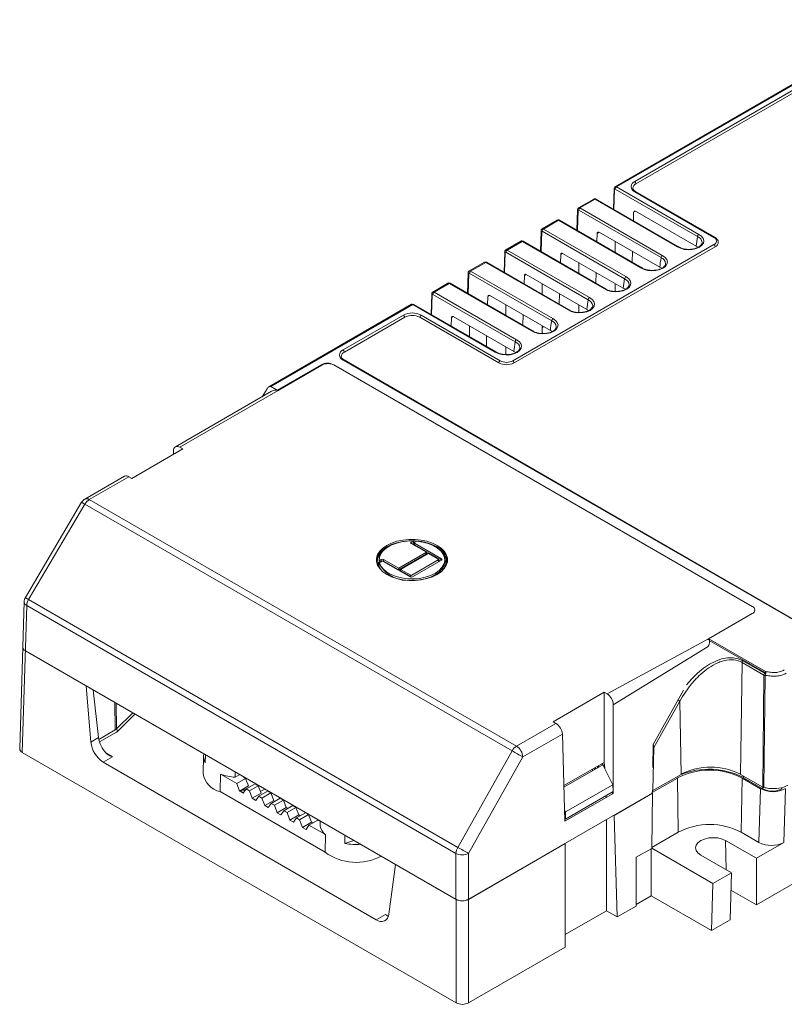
# Model space of a CAD drawing. Header units: millimetres. Extents: x -11 to 153, y 18 to 129.
# Tile 1 of 2: x -11 to 75, y 18 to 129. Entities that reach past the tile are written whole.
import ezdxf

# ---------------------------------------------------------------- set-up
doc = ezdxf.new("R2010")
doc.units = ezdxf.units.MM

msp = doc.modelspace()

# ---------------------------------------------------------------- linework, layer by layer
at = {"color": 7, "linetype": 'Continuous', "lineweight": 15}
for p, q in [((88.2, 128.7), (55.63, 109.9)), ((88.34, 128.68), (55.78, 109.88)), ((57.84, 110.5), (88.51, 128.2)), ((88.65, 127.96), (57.98, 110.25)), ((55.51, 109.69), (55.44, 107.38)), ((55.78, 109.88), (65.04, 104.54)), ((64.9, 104.29), (55.64, 109.64)), ((66.75, 104.21), (57.84, 109.35)), ((66.85, 104.22), (57.94, 109.36)), ((53.23, 108.51), (51.53, 107.53)), ((53.38, 108.5), (51.68, 107.52)), ((51.68, 107.52), (60.94, 102.17)), ((62.64, 103.15), (53.38, 108.5)), ((62.74, 103.16), (53.48, 108.51)), ((51.41, 107.32), (51.34, 105.01)), ((60.8, 101.93), (51.54, 107.27)), ((57.69, 106.08), (57.72, 107.03)), ((57.94, 107.15), (64.76, 103.21)), ((49.13, 106.15), (47.43, 105.16)), ((49.28, 106.13), (47.58, 105.15)), ((58.54, 100.78), (49.28, 106.13)), ((58.64, 100.79), (49.38, 106.14)), ((47.31, 104.95), (47.24, 102.64)), ((56.7, 99.56), (47.44, 104.91)), ((47.58, 105.15), (56.84, 99.8)), ((53.59, 103.71), (53.62, 104.66)), ((53.84, 104.78), (60.65, 100.85)), ((45.03, 103.78), (43.33, 102.79)), ((45.18, 103.76), (43.48, 102.78)), ((44.12, 90.33), (66.75, 103.39)), ((66.89, 103.15), (44.26, 90.08)), ((54.44, 98.42), (45.18, 103.76)), ((54.54, 98.43), (45.28, 103.77)), ((55.65, 103.74), (55.65, 102.52)), ((64.76, 103.21), (64.99, 103.1)), ((43.21, 102.58), (43.14, 100.27)), ((52.6, 97.19), (43.34, 102.54)), ((43.48, 102.78), (52.74, 97.43)), ((49.49, 101.34), (49.52, 102.29)), ((49.73, 102.41), (56.55, 98.48)), ((57.55, 101.42), (57.59, 102.61)), ((40.93, 101.41), (39.23, 100.43)), ((41.08, 101.4), (39.38, 100.41)), ((50.34, 96.05), (41.08, 101.4)), ((50.44, 96.06), (41.18, 101.41)), ((51.55, 101.37), (51.55, 100.16)), ((60.65, 100.85), (60.89, 100.73)), ((39.1, 100.22), (39.03, 97.91)), ((48.5, 94.82), (39.23, 100.17)), ((39.38, 100.41), (48.64, 95.07)), ((45.39, 98.97), (45.42, 99.93)), ((45.63, 100.05), (52.45, 96.11)), ((53.45, 99.06), (53.49, 100.25)), ((36.83, 99.04), (35.12, 98.06)), ((36.98, 99.03), (35.27, 98.05)), ((46.24, 93.68), (36.98, 99.03)), ((46.34, 93.69), (37.08, 99.04)), ((47.44, 99), (47.44, 97.79)), ((55.65, 99), (55.65, 98.12)), ((35, 97.85), (34.93, 95.54)), ((44.4, 92.45), (35.13, 97.8)), ((35.27, 98.05), (44.53, 92.7)), ((41.29, 96.61), (41.32, 97.56)), ((41.53, 97.68), (48.35, 93.74)), ((49.35, 96.69), (49.39, 97.88)), ((56.55, 98.48), (56.79, 98.37)), ((32.73, 96.68), (16.68, 87.41)), ((32.88, 96.66), (16.89, 87.43)), ((42.14, 91.31), (32.88, 96.66)), ((42.24, 91.32), (32.98, 96.67)), ((43.34, 96.63), (43.34, 95.42)), ((51.55, 96.63), (51.55, 95.75)), ((25.03, 91.55), (31.82, 95.47)), ((33.8, 95.47), (42.7, 90.33)), ((37.43, 95.31), (44.25, 91.37)), ((45.25, 94.32), (45.28, 95.51)), ((52.45, 96.11), (52.68, 96)), ((31.96, 95.23), (25.17, 91.31)), ((42.56, 90.08), (33.65, 95.23)), ((37.19, 94.24), (37.22, 95.19)), ((39.24, 94.27), (39.24, 93.05)), ((47.44, 94.27), (47.44, 93.39)), ((41.15, 91.95), (41.18, 93.14)), ((48.35, 93.74), (48.58, 93.63)), ((43.34, 91.9), (43.34, 91.02)), ((44.25, 91.37), (44.48, 91.26)), ((78.56, 59.51), (25.03, 90.41)), ((78.65, 59.52), (25.13, 90.42)), ((16.99, 86.9), (6.16, 80.65)), ((17.72, 86.98), (6.66, 80.6)), ((16.47, 87.19), (15.94, 86.29)), ((16.89, 87.43), (17.6, 87.02)), ((6.99, 80.41), (1.24, 77.09)), ((5.93, 79.8), (5.94, 80.2)), ((6.66, 80.6), (6.99, 80.41)), ((0.42, 77.33), (-4.03, 74.77)), ((0.91, 77.28), (-3.53, 74.72)), ((1.24, 77.09), (0.91, 77.28)), ((151.77, 75.46), (71.53, 29.14)), ((-4.39, 74.41), (-10.72, 63.69)), ((-3.53, 74.72), (44.54, 46.97)), ((-4.03, 74.19), (-10.36, 63.47)), ((-4.03, 74.19), (44.04, 46.44)), ((32.7, 69.93), (32.93, 70.06)), ((32.93, 70.06), (32.93, 69.9)), ((33.1, 69.91), (32.93, 69.92)), ((33.32, 70.04), (33.06, 69.88)), ((33.06, 69.8), (36.1, 68.05)), ((34.4, 68.78), (32.7, 69.76)), ((33.06, 69.64), (36.1, 67.88)), ((34.23, 68.68), (34.37, 68.6)), ((29.07, 67.93), (29.07, 67.76)), ((29.08, 67.83), (29.31, 67.97)), ((29.08, 67.67), (29.08, 67.83)), ((29.38, 67.76), (29.11, 67.61)), ((29.11, 67.61), (29.11, 67.45)), ((32.56, 66.01), (29.52, 67.76)), ((29.59, 67.97), (31.29, 66.99)), ((29.59, 67.8), (31.29, 66.82)), ((35.74, 68.01), (34.61, 68.66)), ((35.64, 67.87), (35.76, 67.8)), ((36.44, 68.17), (36.53, 67.91)), ((36.47, 67.76), (36.47, 67.93)), ((31.29, 66.74), (31.29, 66.99)), ((31.5, 66.86), (32.63, 66.21)), ((31.5, 66.7), (32.63, 66.05)), ((-10.86, 63.21), (-11.36, 46.7)), ((-10.86, 63.21), (-10.86, 63.24)), ((-10.36, 63.47), (37.92, 35.59)), ((-10.57, 62.79), (-11.07, 46.28)), ((-10.57, 62.79), (37.72, 34.91)), ((54.73, 52.85), (66.13, 59.03)), ((66.17, 59.05), (72.57, 55.36)), ((37.74, 29.74), (-10.72, 57.71)), ((69.99, 56.59), (72.44, 55.17)), ((69.74, 43.8), (69.92, 56.39)), ((72.38, 54.97), (69.92, 56.39)), ((72.24, 42.36), (72.38, 54.97)), ((72.52, 54.92), (72.38, 42.31)), ((-3.35, 47.44), (-3.89, 53.77)), ((48.65, 49.72), (54.4, 53.04)), ((54.4, 53.04), (54.73, 52.85)), ((54.4, 53.04), (54.4, 45.15)), ((55.42, 51.63), (55.42, 41.65)), ((62.93, 52.02), (59.99, 46.82)), ((63.05, 43.8), (62.93, 52.02)), ((44.54, 46.97), (48.98, 49.53)), ((48.98, 49.53), (48.65, 49.72)), ((-2.48, 47.94), (-3.35, 47.44)), ((45.25, 45.76), (49.7, 48.33)), ((49.99, 38.52), (49.7, 48.33)), ((59.99, 46.82), (59.89, 41.98)), ((-11.07, 46.28), (37.74, 18.11)), ((-1.97, 45.18), (-0.92, 45.79)), ((9.33, 45.85), (9.29, 43.89)), ((9.54, 46.02), (9.52, 45.1)), ((37.92, 35.59), (44.04, 46.44)), ((45.25, 45.76), (39.13, 34.91)), ((28.76, 27.44), (-1.97, 45.18)), ((54.4, 45.15), (49.87, 42.54)), ((55.36, 42.63), (54.26, 44.88)), ((11.19, 41.86), (11.22, 43.84)), ((11.22, 43.84), (13.06, 42.77)), ((13.06, 42.77), (14.06, 43.35)), ((13.82, 43.49), (13.91, 43.49)), ((62.65, 43.39), (59.82, 41.76)), ((63.05, 43.8), (59.89, 41.98)), ((62.74, 37.3), (62.65, 43.39)), ((72.24, 42.36), (69.74, 43.8)), ((69.81, 37.3), (69.91, 43.39)), ((71.99, 42.19), (69.91, 43.39)), ((13.38, 41.93), (13.06, 42.77)), ((14.12, 42.16), (13.79, 41.69)), ((15.12, 42.74), (14.12, 42.16)), ((14.12, 42.16), (14.48, 41.96)), ((14.48, 41.96), (15.48, 42.53)), ((55.36, 42.63), (50.06, 39.57)), ((55.4, 41.87), (55.36, 42.63)), ((71.8, 36.15), (71.99, 42.19)), ((74.82, 42.19), (74.63, 36.15)), ((11.19, 41.86), (23, 35.04)), ((14.79, 41.11), (14.48, 41.96)), ((15.54, 41.34), (15.2, 40.87)), ((16.54, 41.92), (15.54, 41.34)), ((15.54, 41.34), (15.89, 41.14)), ((15.89, 41.14), (16.89, 41.72)), ((16.21, 40.29), (15.89, 41.14)), ((17.95, 41.11), (16.95, 40.53)), ((39.13, 29.75), (59.82, 41.7)), ((54.64, 41.2), (54.63, 41.43)), ((55.53, 39.19), (59.84, 41.68)), ((59.75, 35.48), (59.84, 41.68)), ((59.89, 41.98), (59.81, 42.02)), ((59.84, 41.68), (59.82, 41.69)), ((16.95, 40.53), (16.61, 40.06)), ((16.95, 40.53), (17.3, 40.32)), ((17.3, 40.32), (18.31, 40.9)), ((17.62, 39.48), (17.3, 40.32)), ((18.64, 40.07), (17.62, 39.48)), ((19.37, 40.29), (18.36, 39.71)), ((18.72, 39.51), (19.72, 40.09)), ((18.03, 39.24), (17.62, 39.48)), ((18.36, 39.71), (18.03, 39.24)), ((18.36, 39.71), (18.72, 39.51)), ((19.03, 38.66), (18.72, 39.51)), ((20.06, 39.25), (19.03, 38.66)), ((19.78, 38.9), (19.44, 38.42)), ((20.78, 39.47), (19.78, 38.9)), ((19.78, 38.9), (20.13, 38.69)), ((20.13, 38.69), (21.13, 39.27)), ((55.5, 39.2), (55.53, 39.19)), ((55.53, 39.19), (55.87, 27.76)), ((19.44, 38.42), (19.03, 38.66)), ((20.45, 37.84), (20.13, 38.69)), ((21.47, 38.43), (20.45, 37.84)), ((20.86, 37.61), (20.45, 37.84)), ((21.19, 38.08), (20.86, 37.61)), ((22.19, 38.66), (21.19, 38.08)), ((21.19, 38.08), (23.03, 37.02)), ((22.44, 38.57), (22.43, 38.52)), ((22.45, 38.56), (22.44, 37.98)), ((54.66, 38.72), (54.66, 28.46)), ((23, 35.04), (23.03, 37.02)), ((25.23, 36.04), (25.22, 36.96)), ((62.74, 37.3), (59.75, 35.57)), ((71.8, 36.15), (69.81, 37.3)), ((26.24, 36.37), (25.23, 36.04)), ((39.15, 29.74), (50.01, 36.01)), ((50.01, 36.01), (49.99, 36.02)), ((50.01, 24.38), (50.01, 36.01)), ((58, 34.47), (59.75, 35.48)), ((66.64, 31.51), (59.75, 35.49)), ((68.07, 36.35), (71.53, 34.36)), ((71.53, 34.36), (74.63, 36.15)), ((37.72, 34.91), (37.72, 29.75)), ((39.13, 34.91), (39.13, 29.75)), ((58, 34.47), (58, 28.99)), ((59.68, 35.44), (59.68, 30.13)), ((65.26, 34.73), (68.74, 32.72)), ((71.53, 29.14), (71.53, 34.36)), ((30.91, 33.68), (30.19, 28.08)), ((66.64, 31.51), (68.74, 32.72)), ((68.74, 32.72), (68.56, 27.43)), ((66.46, 26.22), (66.64, 31.51)), ((58, 29.16), (59.68, 30.13)), ((59.68, 30.13), (66.46, 26.22)), ((68.67, 30.79), (71.53, 29.14)), ((37.74, 18.11), (37.74, 29.74)), ((39.15, 29.74), (39.15, 18.11)), ((55.87, 27.76), (58, 28.99)), ((29.81, 28.05), (28.76, 27.44)), ((54.66, 28.46), (50.01, 25.77)), ((54.66, 28.46), (55.87, 27.76)), ((68.56, 27.43), (66.46, 26.22)), ((39.15, 18.11), (50.01, 24.38))]:
    msp.add_line(p, q, dxfattribs=at)
at = {"color": 8, "linetype": 'Continuous', "lineweight": 15}
for p, q in [((55.56, 109.6), (55.57, 109.76)), ((55.57, 109.76), (55.78, 109.89)), ((55.57, 109.6), (55.5, 107.34)), ((51.47, 107.23), (51.4, 104.98)), ((47.37, 104.87), (47.3, 102.61)), ((43.26, 102.5), (43.2, 100.24)), ((39.16, 100.13), (39.09, 97.87)), ((35.06, 97.76), (34.99, 95.51)), ((47.44, 94.03), (47.57, 94.19)), ((47.57, 93.39), (47.44, 93.46)), ((47.44, 93.39), (47.45, 93.39)), ((32.7, 69.93), (32.7, 69.76)), ((34.4, 68.62), (34.26, 68.7)), ((34.54, 68.62), (34.4, 68.7)), ((28.99, 67.46), (29, 67.67)), ((29.07, 67.76), (29.08, 67.67)), ((34.4, 68.62), (34.47, 68.58)), ((35.74, 67.84), (35.67, 67.88)), ((35.95, 67.8), (35.74, 67.93)), ((35.74, 67.84), (35.81, 67.8)), ((29.28, 66.83), (29.01, 67.38)), ((31.5, 66.78), (31.36, 66.7)), ((72.47, 55.25), (66.23, 58.85)), ((55.42, 51.63), (66.1, 58.19)), ((62.93, 52.02), (62.71, 52.15)), ((-0.67, 51.91), (-0.62, 48.8)), ((-0.46, 48.92), (-0.51, 51.82)), ((1.36, 50.74), (-0.46, 48.92)), ((1.61, 50.59), (-0.28, 48.7)), ((70.08, 43.6), (70.08, 43.43)), ((72.26, 42.35), (72.26, 42.18)), ((13.84, 41.76), (13.64, 41.78)), ((13.66, 42.06), (13.9, 42.05)), ((68.12, 33.08), (68.07, 36.35))]:
    msp.add_line(p, q, dxfattribs=at)
at = {"color": 144, "linetype": 'Continuous', "lineweight": 0}
for p, q in [((57.93, 107.15), (57.72, 107.03)), ((53.83, 104.78), (53.62, 104.66)), ((49.73, 102.42), (49.52, 102.29)), ((45.63, 100.05), (45.42, 99.93)), ((41.53, 97.68), (41.32, 97.56)), ((37.43, 95.31), (37.22, 95.19)), ((22.55, 89.88), (17.6, 87.02)), ((22.64, 89.83), (17.71, 86.99)), ((71.06, 62.69), (23.97, 89.88)), ((17.6, 87.02), (17.6, 87.01)), ((32.7, 69.76), (32.93, 69.9)), ((33.06, 69.8), (32.84, 69.68)), ((33.06, 69.64), (33.06, 69.8)), ((31.29, 66.99), (34.4, 68.78)), ((32.98, 69.68), (33.06, 69.72)), ((34.4, 68.78), (34.4, 68.62)), ((29.08, 67.67), (29.31, 67.8)), ((29.31, 67.97), (29.31, 67.8)), ((29.59, 67.97), (29.59, 67.8)), ((31.29, 66.82), (34.4, 68.62)), ((34.61, 68.66), (31.5, 66.86)), ((32.77, 66.21), (35.74, 67.93)), ((36.1, 67.88), (32.84, 66.01)), ((35.74, 67.84), (35.74, 67.93)), ((36.1, 68.05), (36.1, 67.88)), ((29.11, 67.53), (28.99, 67.46)), ((29.01, 67.38), (29.11, 67.45)), ((31.43, 66.66), (31.5, 66.7)), ((31.5, 66.86), (31.5, 66.7)), ((32.63, 66.21), (32.63, 66.05)), ((66.13, 59.03), (71.06, 61.88)), ((72.44, 55.17), (72.51, 55.2)), ((72.57, 54.94), (72.52, 54.92)), ((-3.1, 53.32), (-2.48, 47.94)), ((59.9, 47.17), (63.34, 53.27)), ((-0.62, 48.8), (-2.45, 47.74)), ((-2.38, 47.46), (-0.47, 48.55)), ((59.86, 44.58), (59.9, 47.17)), ((-0.92, 45.79), (-1.68, 46.23)), ((54.26, 44.88), (49.88, 42.35)), ((53.09, 44.39), (53.1, 44.21)), ((53.36, 44.36), (53.36, 44.55)), ((53.44, 44.41), (53.43, 44.59)), ((53.65, 44.53), (53.64, 44.71)), ((53.75, 44.59), (53.75, 44.77)), ((54.1, 44.98), (54.26, 44.88)), ((54.23, 45.05), (54.23, 44.9)), ((54.43, 44.8), (54.23, 44.92)), ((54.46, 44.47), (54.4, 45.15)), ((12.89, 43.49), (12.89, 44.08)), ((13.4, 43.79), (12.89, 43.49)), ((13.82, 43.49), (14.06, 43.35)), ((14.06, 43.35), (14.4, 42.52)), ((70.08, 43.43), (72.26, 42.18)), ((14.4, 42.52), (13.38, 41.93)), ((13.88, 42.22), (13.9, 41.85)), ((15.48, 42.53), (15.12, 42.74)), ((15.48, 42.53), (15.81, 41.7)), ((74.38, 42.31), (74.38, 42.18)), ((13.79, 41.69), (13.38, 41.93)), ((15.81, 41.7), (14.79, 41.11)), ((15.2, 40.87), (14.79, 41.11)), ((16.89, 41.72), (16.54, 41.92)), ((16.89, 41.72), (17.23, 40.88)), ((18.31, 40.9), (17.95, 41.11)), ((55.42, 41.65), (49.99, 38.52)), ((55.4, 41.87), (50.04, 38.78)), ((55.42, 41.65), (55.22, 41.77)), ((59.82, 41.7), (59.83, 42.01)), ((17.23, 40.88), (16.21, 40.29)), ((16.61, 40.06), (16.21, 40.29)), ((18.31, 40.9), (18.64, 40.07)), ((18.64, 40.07), (18.81, 39.97)), ((19.72, 40.09), (19.37, 40.29)), ((19.72, 40.09), (20.06, 39.25)), ((20.06, 39.25), (20.22, 39.15)), ((21.13, 39.27), (20.78, 39.47)), ((21.13, 39.27), (21.47, 38.43)), ((49.95, 39.8), (50.06, 39.57)), ((49.97, 39.41), (50.05, 39.46)), ((50.06, 39.57), (50.04, 38.78)), ((21.47, 38.43), (21.64, 38.34)), ((22.19, 38.66), (22.43, 38.52)), ((30.14, 27.86), (29.81, 28.05))]:
    msp.add_line(p, q, dxfattribs=at)
at = {"color": 144, "linetype": 'Continuous', "lineweight": 0, "flags": 128}
for points in [[(55.57, 109.6), (55.54, 109.62), (55.52, 109.64), (55.51, 109.66), (55.51, 109.68), (55.51, 109.71), (55.52, 109.73), (55.54, 109.75), (55.57, 109.76)], [(66.13, 59.03), (66.19, 58.98), (66.24, 58.91), (66.26, 58.82), (66.27, 58.71), (66.26, 58.59), (66.23, 58.46), (66.19, 58.33), (66.12, 58.21)]]:
    msp.add_lwpolyline(points, dxfattribs=at)
at = {"color": 7, "linetype": 'Continuous', "lineweight": 15, "flags": 128}
for points in [[(65.04, 104.54), (65.34, 104.34), (65.54, 104.09), (65.62, 103.83), (65.57, 103.57), (65.4, 103.32), (65.12, 103.11), (64.75, 102.95), (64.32, 102.85), (63.86, 102.82), (63.41, 102.86), (62.99, 102.98), (62.64, 103.15)], [(60.94, 102.17), (61.24, 101.97), (61.44, 101.73), (61.52, 101.46), (61.47, 101.2), (61.3, 100.95), (61.02, 100.74), (60.65, 100.58), (60.22, 100.48), (59.76, 100.45), (59.31, 100.5), (58.89, 100.61), (58.54, 100.78)], [(56.84, 99.8), (57.14, 99.6), (57.34, 99.36), (57.41, 99.1), (57.37, 98.83), (57.2, 98.58), (56.92, 98.37), (56.55, 98.21), (56.12, 98.11), (55.66, 98.08), (55.21, 98.13), (54.79, 98.24), (54.44, 98.42)], [(52.74, 97.43), (53.04, 97.23), (53.24, 96.99), (53.31, 96.73), (53.27, 96.46), (53.1, 96.22), (52.82, 96), (52.45, 95.84), (52.02, 95.74), (51.56, 95.72), (51.1, 95.76), (50.69, 95.88), (50.34, 96.05)], [(48.64, 95.07), (48.94, 94.87), (49.13, 94.62), (49.21, 94.36), (49.16, 94.1), (48.99, 93.85), (48.72, 93.64), (48.35, 93.48), (47.92, 93.38), (47.46, 93.35), (47, 93.39), (46.59, 93.51), (46.24, 93.68)], [(44.53, 92.7), (44.84, 92.5), (45.03, 92.26), (45.11, 91.99), (45.06, 91.73), (44.89, 91.48), (44.61, 91.27), (44.25, 91.11), (43.82, 91.01), (43.36, 90.98), (42.9, 91.03), (42.48, 91.14), (42.14, 91.31)], [(16.89, 87.43), (16.85, 87.45), (16.8, 87.45), (16.74, 87.44), (16.68, 87.41), (16.63, 87.37), (16.57, 87.32), (16.52, 87.26), (16.47, 87.19)], [(32.77, 70.07), (32.42, 70.06), (31.74, 69.99), (31.08, 69.85), (30.48, 69.65), (29.94, 69.39), (29.5, 69.09), (29.15, 68.74), (28.91, 68.36), (28.79, 67.96), (28.78, 67.84)], [(35.6, 69.56), (36.05, 69.25), (36.4, 68.9), (36.64, 68.52), (36.76, 68.13), (36.76, 67.72), (36.64, 67.33), (36.4, 66.95), (36.05, 66.6), (35.6, 66.29), (35.07, 66.03), (34.46, 65.83), (33.81, 65.69), (33.12, 65.62), (32.42, 65.62), (31.74, 65.69), (31.08, 65.83), (30.48, 66.03), (29.94, 66.29), (29.5, 66.6), (29.15, 66.95), (28.91, 67.33), (28.79, 67.72), (28.79, 68.13), (28.91, 68.52), (29.15, 68.9), (29.5, 69.25), (29.94, 69.56), (30.48, 69.82), (31.08, 70.02), (31.74, 70.16), (32.42, 70.23), (33.12, 70.23), (33.81, 70.16), (34.46, 70.02), (35.07, 69.82), (35.6, 69.56)], [(29.08, 67.83), (29.11, 68.22), (29.27, 68.61), (29.54, 68.97), (29.93, 69.29), (30.41, 69.57), (30.97, 69.79), (31.59, 69.95), (32.25, 70.04), (32.93, 70.06)], [(33.32, 70.04), (33.98, 69.94), (34.6, 69.78), (35.16, 69.56), (35.63, 69.28), (36.02, 68.95), (36.29, 68.59), (36.44, 68.21), (36.47, 67.82), (36.37, 67.43), (36.15, 67.06), (35.82, 66.72), (35.39, 66.41), (34.87, 66.16), (34.27, 65.97), (33.63, 65.85), (32.96, 65.79), (32.28, 65.81), (31.61, 65.9), (30.99, 66.05), (30.43, 66.27), (29.94, 66.55), (29.56, 66.87), (29.28, 67.23), (29.11, 67.61)], [(32.78, 65.63), (32.96, 65.63), (33.63, 65.68), (34.27, 65.81), (34.87, 66), (35.39, 66.25), (35.82, 66.55), (36.15, 66.9), (36.37, 67.27), (36.47, 67.66), (36.47, 67.76)], [(15.73, 41.91), (15.77, 41.93), (16.23, 42.15)], [(68.07, 36.35), (67.66, 36.53), (67.18, 36.65), (66.67, 36.68), (66.16, 36.65), (65.68, 36.53), (65.26, 36.35), (64.95, 36.11), (64.75, 35.83), (64.68, 35.54), (64.75, 35.24), (64.95, 34.96), (65.26, 34.73)]]:
    msp.add_lwpolyline(points, dxfattribs=at)
at = {"color": 8, "linetype": 'Continuous', "lineweight": 15, "flags": 128}
msp.add_lwpolyline([(63.66, 53.86), (64.25, 54.55), (64.9, 55.19), (65.58, 55.74), (66.26, 56.2), (66.95, 56.55), (67.62, 56.79), (68.28, 56.92), (68.9, 56.92), (69.47, 56.81), (69.99, 56.59)], dxfattribs=at)
at = {"color": 144, "linetype": 'Continuous', "lineweight": 0}
for centre, radius, start, end in [((55.7, 109.78), 0.131, 50.8455, 187.4432), ((55.95, 109.62), 0.308, 122.6523, 176.7703), ((55.61, 109.61), 0.0445, 51.4029, 186.9051), ((57.85, 107.04), 0.133, 51.4029, 186.9051), ((53.75, 104.68), 0.133, 51.4029, 186.9051), ((49.65, 102.31), 0.133, 51.4029, 186.9051), ((45.55, 99.94), 0.133, 51.4029, 186.9051), ((41.45, 97.57), 0.133, 51.4029, 186.9051), ((32.79, 96.55), 0.144, 52.7233, 115.7809), ((32.93, 96.58), 0.0961, 64.1284, 127.1821), ((37.35, 95.21), 0.133, 51.4029, 186.9051), ((23.26, 88.52), 1.54, 62.6097, 117.3903), ((23.34, 88.47), 1.54, 62.6077, 117.3923), ((17.43, 86.27), 0.763, 68.3222, 123.4496), ((33.07, 69.84), 0.0437, 110.7834, 249.2166), ((32.91, 69.64), 0.144, 328.8673, 358.0439), ((29.45, 67.69), 0.307, 62.6097, 117.3903), ((29.45, 67.81), 0.144, 328.8673, 358.0439), ((35.73, 67.97), 0.0437, 290.7834, 69.2166), ((35.79, 67.84), 0.0437, 170.786, 309.2033), ((36.06, 67.97), 0.0873, 290.7834, 69.2166), ((31.43, 66.71), 0.0739, 295.6481, 353.0644), ((32.7, 66.28), 0.307, 242.6097, 297.3903), ((32.49, 66.05), 0.142, 331.6145, 358.1504), ((32.7, 66.35), 0.154, 242.6097, 297.3903), ((70.9, 62.29), 0.437, 290.7834, 69.2166), ((70.9, 62.29), 0.437, 290.7795, 69.2205), ((66.32, 58.8), 0.295, 121.9241, 150.536), ((72.81, 54.95), 0.436, 148.9344, 177.327), ((72.57, 55.32), 0.402, 241.3984, 262.3192), ((72.72, 55.12), 0.289, 121.9547, 151.1444), ((-0.2, 48.94), 0.255, 185.34, 251.5416), ((0.74, 48.41), 3.26, 188.3011, 222.2232), ((66.17, 35.8), 8.58, 62.8473, 111.7789), ((73.32, 44.22), 2.31, 242.6097, 297.3903), ((11.02, 42.06), 2.63, 353.9412, 359.9501)]:
    msp.add_arc(centre, radius, start, end, dxfattribs=at)
at = {"color": 7, "linetype": 'Continuous', "lineweight": 15}
for centre, radius, start, end in [((58.05, 109.92), 0.611, 110.7834, 249.2166), ((58.2, 109.73), 0.568, 112.4753, 178.6325), ((57.67, 110.24), 0.307, 2.6055, 57.3945), ((51.85, 107.26), 0.308, 122.6523, 176.7703), ((51.51, 107.24), 0.0445, 51.4029, 186.9051), ((47.41, 104.87), 0.0445, 51.4029, 186.9051), ((47.74, 104.89), 0.308, 122.6523, 176.7703), ((72.96, 102.63), 8.22, 168.3501, 175.934), ((66.59, 103.8), 0.437, 290.7834, 69.2166), ((66.58, 103.13), 0.307, 2.6055, 57.3945), ((66.66, 103.68), 0.578, 293.2873, 359.6289), ((43.31, 102.5), 0.0445, 51.4029, 186.9051), ((43.64, 102.52), 0.308, 122.6523, 176.7703), ((68.86, 100.26), 8.22, 168.3501, 175.934), ((39.21, 100.14), 0.0445, 51.4029, 186.9051), ((39.54, 100.15), 0.308, 122.6523, 176.7703), ((64.75, 97.89), 8.22, 168.3501, 175.934), ((35.11, 97.77), 0.0445, 51.4029, 186.9051), ((35.44, 97.79), 0.308, 122.6523, 176.7703), ((60.65, 95.53), 8.22, 168.3501, 175.934), ((32.81, 93.56), 2.15, 62.6097, 117.3903), ((31.65, 95.21), 0.307, 2.6055, 57.3945), ((32.81, 93.59), 1.84, 62.6097, 117.3903), ((33.96, 95.21), 0.307, 122.6055, 177.3945), ((56.55, 93.16), 8.22, 168.3501, 175.934), ((52.45, 90.79), 8.22, 168.3501, 175.934), ((25.24, 90.98), 0.611, 110.7834, 249.2166), ((25.39, 90.78), 0.568, 112.4753, 178.6325), ((24.86, 91.3), 0.307, 2.6055, 57.3945), ((42.87, 90.07), 0.307, 122.6055, 177.3945), ((43.41, 91.72), 1.84, 242.6097, 297.3903), ((43.41, 91.69), 1.54, 242.6097, 297.3903), ((43.95, 90.07), 0.307, 2.6055, 57.3945), ((6.38, 80.25), 0.445, 51.4029, 186.9051), ((0.62, 76.9), 0.477, 52.5342, 115.5967), ((-2.76, 73.49), 1.44, 121.9547, 151.1444), ((32.73, 69.84), 0.0873, 110.7834, 249.2166), ((29.45, 67.63), 0.154, 62.6097, 117.3903), ((34.47, 68.63), 0.0711, 185.692, 245.6193), ((-9.12, 62.72), 1.45, 148.9344, 177.327), ((-10.54, 58.15), 0.476, 182.5676, 247.4116), ((70.36, 56.37), 0.436, 148.9344, 177.327), ((53.91, 51.58), 1.52, 2.1932, 57.2214), ((48.14, 48.21), 1.57, 4.2533, 57.4687), ((-10.87, 46.73), 0.489, 183.5396, 246.4397), ((-0.3, 47.76), 3.07, 185.9249, 237.037), ((45.3, 45.75), 1.44, 121.9547, 151.1444), ((43.71, 45.67), 1.54, 3.2297, 57.3477), ((59.26, 46.83), 0.73, 358.8045, 28.1595), ((10.74, 45.82), 1.41, 167.5019, 210.3484), ((-9.75, -50.08), 110.5, 60.1498, 60.8688), ((66.39, 37.39), 7.24, 62.4805, 117.5195), ((11.68, 44.23), 2.42, 188.0922, 258.3653), ((13.29, 49.67), 6.2, 250.452, 266.2998), ((66.28, 36.46), 7.83, 62.391, 117.609), ((73.4, 44.91), 3.06, 242.4824, 297.5176), ((24.24, 38.43), 1.86, 193.876, 229.4948), ((66.28, 30.54), 7.63, 62.391, 117.609), ((26.47, 42.85), 6.93, 259.6778, 274.3303), ((39.17, 34.84), 1.45, 148.9344, 177.327), ((-15.87, -60.93), 110.5, 60.1498, 60.8688), ((73.22, 38.86), 3.06, 242.4824, 297.5176), ((26.51, 39.86), 5.96, 233.9927, 298.0635), ((38.42, 36.33), 1.59, 243.5265, 296.4735), ((38.42, 31.12), 1.54, 242.6077, 297.3923), ((38.45, 31.1), 1.54, 242.6077, 297.3923), ((29.32, 28.11), 0.87, 230.3161, 357.7941), ((38.45, 19.47), 1.54, 242.6077, 297.3923)]:
    msp.add_arc(centre, radius, start, end, dxfattribs=at)
at = {"color": 8, "linetype": 'Continuous', "lineweight": 15}
for centre, radius, start, end in [((57.9, 109.27), 0.101, 65.6929, 125.6176), ((51.59, 107.4), 0.149, 53.8874, 114.545), ((53.29, 108.38), 0.144, 52.7233, 115.7809), ((53.44, 108.42), 0.0961, 64.1284, 127.1821), ((51.51, 107.32), 0.0974, 182.6763, 246.5193), ((49.19, 106.02), 0.144, 52.7233, 115.7809), ((49.34, 106.05), 0.0961, 64.1284, 127.1821), ((47.4, 104.96), 0.0974, 182.6763, 246.5193), ((47.49, 105.03), 0.149, 53.8874, 114.545), ((64.64, 103.55), 0.788, 6.377, 70.0518), ((66.8, 104.13), 0.0959, 64.0418, 127.2536), ((45.09, 103.65), 0.144, 52.7233, 115.7809), ((45.24, 103.69), 0.0961, 64.1284, 127.1821), ((43.3, 102.59), 0.0974, 182.6763, 246.5193), ((43.39, 102.66), 0.149, 53.8874, 114.545), ((60.53, 101.18), 0.788, 6.377, 70.0518), ((40.99, 101.28), 0.144, 52.7233, 115.7809), ((41.14, 101.32), 0.0961, 64.1284, 127.1821), ((39.2, 100.22), 0.0974, 182.6763, 246.5193), ((39.29, 100.29), 0.149, 53.8874, 114.545), ((36.89, 98.91), 0.144, 52.7233, 115.7809), ((37.03, 98.95), 0.0961, 64.1284, 127.1821), ((56.43, 98.81), 0.788, 6.377, 70.0518), ((35.1, 97.85), 0.0974, 182.6763, 246.5193), ((35.19, 97.92), 0.149, 53.8874, 114.545), ((52.33, 96.45), 0.788, 6.377, 70.0518), ((48.23, 94.08), 0.788, 6.377, 70.0518), ((44.13, 91.71), 0.788, 6.377, 70.0518), ((25.09, 90.33), 0.101, 65.6929, 125.6176), ((1.67, 83.95), 11.3, 237.5695, 239.7131), ((-3.82, 74.32), 0.494, 53.7763, 114.8172), ((32.87, 64.21), 5.86, 62.1831, 90.941), ((34.75, 67.54), 2.04, 8.6001, 65.4087), ((32.3, 69.26), 3.66, 209.6383, 277.5741), ((-10.37, 63.23), 0.487, 182.5559, 246.5317), ((-4.66, 73.22), 11.3, 237.5695, 239.7131)]:
    msp.add_arc(centre, radius, start, end, dxfattribs=at)
at = {"color": 7, "linetype": 'Continuous', "lineweight": 15}
for points, knots in [([(57.94, 109.36), (57.9, 109.39), (57.79, 109.46), (57.67, 109.59), (57.62, 109.69), (57.63, 109.75), (57.63, 109.76)], [0, 0, 0, 0, 0.18512, 0.539301, 0.897426, 1, 1, 1, 1]), ([(53.48, 108.51), (53.45, 108.52), (53.4, 108.55), (53.31, 108.55), (53.26, 108.52), (53.24, 108.51)], [0, 0, 0, 0, 0.378721, 0.714479, 1, 1, 1, 1]), ([(51.53, 107.53), (51.53, 107.53), (51.5, 107.52), (51.46, 107.47), (51.42, 107.4), (51.41, 107.34), (51.41, 107.32)], [0, 0, 0, 0, 0.046425, 0.389983, 0.699758, 1, 1, 1, 1]), ([(49.38, 106.14), (49.35, 106.15), (49.29, 106.18), (49.21, 106.18), (49.16, 106.16), (49.13, 106.15)], [0, 0, 0, 0, 0.378721, 0.714479, 1, 1, 1, 1]), ([(47.43, 105.16), (47.43, 105.16), (47.4, 105.15), (47.35, 105.1), (47.31, 105.03), (47.31, 104.98), (47.31, 104.95)], [0, 0, 0, 0, 0.046425, 0.389983, 0.699758, 1, 1, 1, 1]), ([(64.9, 104.29), (64.9, 104.34), (64.92, 104.39), (64.97, 104.48), (65.01, 104.52), (65.04, 104.54)], [0, 0, 0, 0, 0.5, 0.5, 1, 1, 1, 1]), ([(67.23, 103.65), (67.23, 103.7), (67.22, 103.84), (67.1, 104.03), (66.95, 104.16), (66.86, 104.21), (66.85, 104.22)], [0, 0, 0, 0, 0.2364801, 0.5806424, 0.9544494, 1, 1, 1, 1]), ([(45.28, 103.77), (45.25, 103.79), (45.19, 103.81), (45.1, 103.81), (45.06, 103.79), (45.03, 103.78)], [0, 0, 0, 0, 0.378721, 0.714479, 1, 1, 1, 1]), ([(62.64, 103.15), (62.64, 103.15), (62.65, 103.16), (62.68, 103.17), (62.72, 103.17), (62.74, 103.16), (62.75, 103.16)], [0, 0, 0, 0, 0.068133, 0.248507, 0.657029, 1, 1, 1, 1]), ([(64.26, 102.88), (64.13, 102.87), (63.86, 102.84), (63.46, 102.89), (63.09, 102.98), (62.86, 103.09), (62.75, 103.16), (62.73, 103.17)], [0, 0, 0, 0, 0.2334685, 0.4689487, 0.7035018, 0.9358663, 1, 1, 1, 1]), ([(65.41, 103.64), (65.41, 103.63), (65.43, 103.56), (65.37, 103.43), (65.22, 103.24), (64.97, 103.08), (64.65, 102.95), (64.4, 102.88), (64.26, 102.88), (64.26, 102.88)], [0, 0, 0, 0, 0.02515, 0.242415, 0.423142, 0.616158, 0.807179, 0.998716, 1, 1, 1, 1]), ([(43.33, 102.79), (43.33, 102.79), (43.29, 102.78), (43.25, 102.73), (43.21, 102.66), (43.21, 102.61), (43.21, 102.58)], [0, 0, 0, 0, 0.046425, 0.389983, 0.699758, 1, 1, 1, 1]), ([(60.8, 101.93), (60.8, 101.97), (60.82, 102.02), (60.87, 102.11), (60.9, 102.15), (60.94, 102.17)], [0, 0, 0, 0, 0.5, 0.5, 1, 1, 1, 1]), ([(41.18, 101.41), (41.15, 101.42), (41.09, 101.44), (41, 101.44), (40.95, 101.42), (40.93, 101.41)], [0, 0, 0, 0, 0.378721, 0.714479, 1, 1, 1, 1]), ([(58.54, 100.78), (58.54, 100.79), (58.55, 100.79), (58.58, 100.8), (58.62, 100.81), (58.64, 100.79), (58.65, 100.79)], [0, 0, 0, 0, 0.068133, 0.248507, 0.657029, 1, 1, 1, 1]), ([(60.16, 100.51), (60.03, 100.5), (59.76, 100.48), (59.36, 100.52), (58.99, 100.61), (58.76, 100.72), (58.65, 100.79), (58.63, 100.8)], [0, 0, 0, 0, 0.233468, 0.468949, 0.703502, 0.935866, 1, 1, 1, 1]), ([(61.31, 101.27), (61.31, 101.26), (61.33, 101.19), (61.27, 101.06), (61.12, 100.88), (60.87, 100.71), (60.54, 100.58), (60.29, 100.52), (60.16, 100.51), (60.16, 100.51)], [0, 0, 0, 0, 0.02515, 0.242415, 0.423142, 0.616158, 0.807179, 0.998716, 1, 1, 1, 1]), ([(39.23, 100.43), (39.22, 100.43), (39.19, 100.41), (39.15, 100.37), (39.11, 100.29), (39.11, 100.24), (39.1, 100.22)], [0, 0, 0, 0, 0.046425, 0.389983, 0.699758, 1, 1, 1, 1]), ([(56.7, 99.56), (56.7, 99.6), (56.72, 99.65), (56.77, 99.74), (56.8, 99.78), (56.84, 99.8)], [0, 0, 0, 0, 0.5, 0.5, 1, 1, 1, 1]), ([(37.08, 99.04), (37.05, 99.05), (36.99, 99.08), (36.9, 99.08), (36.85, 99.05), (36.83, 99.04)], [0, 0, 0, 0, 0.378721, 0.714479, 1, 1, 1, 1]), ([(57.21, 98.9), (57.21, 98.89), (57.23, 98.82), (57.17, 98.7), (57.02, 98.51), (56.77, 98.34), (56.44, 98.22), (56.19, 98.15), (56.06, 98.14), (56.06, 98.14)], [0, 0, 0, 0, 0.02515, 0.242415, 0.423142, 0.616158, 0.807179, 0.998716, 1, 1, 1, 1]), ([(35.13, 98.06), (35.12, 98.06), (35.09, 98.05), (35.05, 98), (35.01, 97.93), (35.01, 97.87), (35, 97.85)], [0, 0, 0, 0, 0.046425, 0.389983, 0.699758, 1, 1, 1, 1]), ([(54.55, 98.42), (54.54, 98.43), (54.51, 98.44), (54.48, 98.43), (54.45, 98.42), (54.44, 98.42), (54.44, 98.42)], [0, 0, 0, 0, 0.342971, 0.751493, 0.931867, 1, 1, 1, 1]), ([(56.06, 98.14), (55.93, 98.13), (55.66, 98.11), (55.26, 98.15), (54.89, 98.24), (54.65, 98.35), (54.55, 98.42), (54.53, 98.44)], [0, 0, 0, 0, 0.233468, 0.468949, 0.703502, 0.935866, 1, 1, 1, 1]), ([(53.11, 96.53), (53.11, 96.53), (53.13, 96.46), (53.07, 96.33), (52.92, 96.14), (52.67, 95.97), (52.34, 95.85), (52.09, 95.78), (51.96, 95.78), (51.96, 95.78)], [0, 0, 0, 0, 0.02515, 0.242415, 0.423142, 0.616158, 0.807179, 0.998716, 1, 1, 1, 1]), ([(52.6, 97.19), (52.6, 97.23), (52.62, 97.28), (52.67, 97.37), (52.7, 97.41), (52.74, 97.43)], [0, 0, 0, 0, 0.5, 0.5, 1, 1, 1, 1]), ([(50.34, 96.05), (50.34, 96.05), (50.35, 96.06), (50.38, 96.07), (50.41, 96.07), (50.43, 96.06), (50.44, 96.05)], [0, 0, 0, 0, 0.068133, 0.248507, 0.657029, 1, 1, 1, 1]), ([(51.96, 95.78), (51.82, 95.76), (51.56, 95.74), (51.15, 95.78), (50.79, 95.88), (50.55, 95.98), (50.45, 96.05), (50.42, 96.07)], [0, 0, 0, 0, 0.233468, 0.468949, 0.703502, 0.935866, 1, 1, 1, 1]), ([(49.01, 94.17), (49.01, 94.16), (49.02, 94.09), (48.97, 93.96), (48.82, 93.77), (48.57, 93.61), (48.24, 93.48), (47.99, 93.41), (47.86, 93.41), (47.86, 93.41)], [0, 0, 0, 0, 0.02515, 0.242415, 0.423142, 0.616158, 0.807179, 0.998716, 1, 1, 1, 1]), ([(48.5, 94.82), (48.5, 94.87), (48.51, 94.92), (48.57, 95.01), (48.6, 95.05), (48.64, 95.07)], [0, 0, 0, 0, 0.5, 0.5, 1, 1, 1, 1]), ([(46.24, 93.68), (46.24, 93.68), (46.25, 93.69), (46.28, 93.7), (46.31, 93.7), (46.33, 93.69), (46.34, 93.69)], [0, 0, 0, 0, 0.068133, 0.248507, 0.657029, 1, 1, 1, 1]), ([(47.86, 93.41), (47.72, 93.4), (47.46, 93.37), (47.05, 93.42), (46.69, 93.51), (46.45, 93.62), (46.35, 93.69), (46.32, 93.7)], [0, 0, 0, 0, 0.233468, 0.468949, 0.703502, 0.935866, 1, 1, 1, 1]), ([(44.4, 92.45), (44.4, 92.5), (44.41, 92.55), (44.46, 92.64), (44.5, 92.68), (44.53, 92.7)], [0, 0, 0, 0, 0.5, 0.5, 1, 1, 1, 1]), ([(42.14, 91.31), (42.14, 91.32), (42.15, 91.32), (42.17, 91.33), (42.21, 91.34), (42.23, 91.32), (42.24, 91.32)], [0, 0, 0, 0, 0.068133, 0.248507, 0.657029, 1, 1, 1, 1]), ([(43.75, 91.04), (43.62, 91.03), (43.36, 91.01), (42.95, 91.05), (42.59, 91.14), (42.35, 91.25), (42.25, 91.32), (42.22, 91.33)], [0, 0, 0, 0, 0.233468, 0.468949, 0.703502, 0.935866, 1, 1, 1, 1]), ([(44.91, 91.8), (44.91, 91.79), (44.92, 91.72), (44.87, 91.59), (44.71, 91.41), (44.47, 91.24), (44.14, 91.11), (43.89, 91.05), (43.76, 91.04), (43.75, 91.04)], [0, 0, 0, 0, 0.02515, 0.242415, 0.423142, 0.616158, 0.807179, 0.998716, 1, 1, 1, 1]), ([(25.13, 90.42), (25.09, 90.45), (24.98, 90.52), (24.86, 90.65), (24.81, 90.75), (24.82, 90.81), (24.82, 90.82)], [0, 0, 0, 0, 0.18512, 0.539301, 0.897426, 1, 1, 1, 1]), ([(-4.02, 74.77), (-4.03, 74.77), (-4.09, 74.74), (-4.21, 74.64), (-4.31, 74.52), (-4.37, 74.44)], [0, 0, 0, 0, 0.005402, 0.429267, 1, 1, 1, 1]), ([(36.59, 68.14), (36.52, 68.28), (36.39, 68.55), (36.13, 68.86), (35.91, 69), (35.86, 69.04)], [0, 0, 0, 0, 0.417338, 0.859451, 1, 1, 1, 1]), ([(36.48, 67.21), (36.48, 67.2), (36.46, 67.07), (36.35, 66.95), (36.24, 66.84)], [0, 0, 0, 0, 0.0768887, 1, 1, 1, 1]), ([(-10.72, 63.68), (-10.76, 63.61), (-10.84, 63.46), (-10.85, 63.3), (-10.85, 63.21)], [0, 0, 0, 0, 0.485466, 1, 1, 1, 1]), ([(69.92, 56.39), (69.64, 56.55), (69.31, 56.65), (68.64, 56.72), (68.29, 56.69), (67.77, 56.57), (67.6, 56.51), (67.26, 56.39), (67.09, 56.31), (66.59, 56.06), (66.27, 55.86), (65.65, 55.41), (65.35, 55.16), (64.79, 54.61), (64.52, 54.32), (63.76, 53.41), (63.31, 52.74), (62.93, 52.02)], [0, 0, 0, 0, 0.125, 0.125, 0.25, 0.25, 0.3125, 0.3125, 0.375, 0.375, 0.5, 0.5, 0.625, 0.625, 0.75, 0.75, 1, 1, 1, 1]), ([(72.57, 55.36), (72.66, 55.35), (72.75, 55.33), (72.94, 55.31), (73.03, 55.29), (73.3, 55.26), (73.49, 55.25), (73.87, 55.28), (74.04, 55.31), (74.38, 55.41), (74.54, 55.47), (74.67, 55.55)], [0, 0, 0, 0, 0.125, 0.125, 0.25, 0.25, 0.5, 0.5, 0.75, 0.75, 1, 1, 1, 1]), ([(74.88, 55.19), (74.81, 55.14), (74.73, 55.1), (74.56, 55.03), (74.48, 55), (74.2, 54.92), (74, 54.88), (73.59, 54.84), (73.39, 54.84), (73.08, 54.87), (72.98, 54.88), (72.78, 54.91), (72.67, 54.93), (72.57, 54.94)], [0, 0, 0, 0, 0.125, 0.125, 0.25, 0.25, 0.5, 0.5, 0.75, 0.75, 0.875, 0.875, 1, 1, 1, 1]), ([(75.07, 42.58), (74.79, 42.42), (74.44, 42.3), (73.69, 42.18), (73.29, 42.18), (72.91, 42.23), (72.73, 42.26), (72.56, 42.29), (72.38, 42.31)], [5.497939, 5.497939, 5.497939, 5.497939, 6.014054, 6.014054, 6.530168, 6.530168, 6.530168, 6.769446, 6.769446, 6.769446, 6.769446])]:
    msp.add_open_spline(points, degree=3, knots=knots, dxfattribs=at)
for points in [[(64.9, 104.29), (64.9, 104.29), (64.9, 104.29), (64.9, 104.29)], [(60.8, 101.92), (60.8, 101.92), (60.8, 101.92), (60.8, 101.93)], [(56.7, 99.55), (56.7, 99.56), (56.7, 99.56), (56.7, 99.56)], [(52.6, 97.19), (52.6, 97.19), (52.6, 97.19), (52.6, 97.19)], [(48.5, 94.82), (48.5, 94.82), (48.5, 94.82), (48.5, 94.82)], [(44.4, 92.45), (44.4, 92.45), (44.4, 92.45), (44.4, 92.45)], [(72.38, 42.31), (72.33, 42.32), (72.28, 42.33), (72.24, 42.36)]]:
    msp.add_open_spline(points, degree=3, dxfattribs=at)
at = {"color": 144, "linetype": 'Continuous', "lineweight": 0}
for points, knots in [([(32.93, 69.9), (32.93, 69.89), (32.94, 69.88), (32.95, 69.87), (32.96, 69.86), (32.97, 69.86)], [0, 0, 0, 0, 0.280822, 0.538455, 1, 1, 1, 1]), ([(32.94, 69.63), (32.94, 69.63), (32.94, 69.65), (32.97, 69.67), (32.98, 69.68)], [0, 0, 0, 0, 0.259349, 1, 1, 1, 1]), ([(29.08, 67.67), (29.08, 67.66), (29.08, 67.65), (29.07, 67.63), (29.06, 67.59), (29.04, 67.54), (29.01, 67.49), (29, 67.46), (28.99, 67.46)], [0, 0, 0, 0, 0.065388, 0.125367, 0.251085, 0.500409, 0.87094, 1, 1, 1, 1]), ([(35.81, 67.8), (35.83, 67.79), (35.86, 67.78), (35.86, 67.75), (35.86, 67.75)], [0, 0, 0, 0, 0.73568, 1, 1, 1, 1]), ([(29.01, 67.38), (29.02, 67.38), (29.04, 67.38), (29.06, 67.38), (29.09, 67.39), (29.11, 67.41), (29.11, 67.43), (29.11, 67.45)], [0, 0, 0, 0, 0.210728, 0.377798, 0.501433, 0.755546, 1, 1, 1, 1]), ([(72.51, 55.2), (72.51, 55.2), (72.51, 55.2), (72.51, 55.2), (72.51, 55.2), (72.51, 55.21), (72.51, 55.21), (72.51, 55.22), (72.5, 55.22), (72.5, 55.23), (72.49, 55.24), (72.48, 55.25), (72.47, 55.25)], [0, 0, 0, 0, 0.00000379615, 0.00000379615, 0.00000379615, 0.00001808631, 0.00001808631, 0.00001808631, 0.00004204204, 0.00004204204, 0.00004204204, 0.00009351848, 0.00009351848, 0.00009351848, 0.00009351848]), ([(-0.47, 48.55), (-0.45, 48.57), (-0.4, 48.6), (-0.34, 48.65), (-0.3, 48.68), (-0.28, 48.7)], [0, 0, 0, 0, 0.333752, 0.66624, 1, 1, 1, 1]), ([(-1.67, 46.22), (-1.57, 46.11), (-1.45, 46.02), (-1.19, 45.88), (-1.05, 45.83), (-0.92, 45.79)], [0, 0, 0, 0, 0.5, 0.5, 1, 1, 1, 1]), ([(29.81, 28.05), (29.81, 28.05), (29.88, 27.98), (29.96, 27.88), (30.06, 27.85), (30.09, 27.84)], [0, 0, 0, 0, 0.015979, 0.733693, 1, 1, 1, 1])]:
    msp.add_open_spline(points, degree=3, knots=knots, dxfattribs=at)
at = {"color": 8, "linetype": 'Continuous', "lineweight": 15}
for points, knots in [([(29.67, 69.03), (29.62, 69), (29.41, 68.85), (29.15, 68.54), (28.92, 68.12), (28.84, 67.69), (28.91, 67.41), (28.94, 67.28)], [0, 0, 0, 0, 0.069005, 0.306942, 0.545138, 0.783665, 1, 1, 1, 1]), ([(36.53, 67.91), (36.54, 67.87), (36.63, 67.64), (36.55, 67.4), (36.48, 67.21)], [0, 0, 0, 0, 0.183094, 1, 1, 1, 1]), ([(36.61, 67.3), (36.64, 67.42), (36.69, 67.7), (36.67, 67.99), (36.59, 68.14), (36.59, 68.14)], [0, 0, 0, 0, 0.45247, 0.970815, 1, 1, 1, 1])]:
    msp.add_open_spline(points, degree=3, knots=knots, dxfattribs=at)
at = {"color": 144, "linetype": 'Continuous', "lineweight": 0}
for points in [[(72.57, 55.36), (72.59, 55.32), (72.59, 55.27), (72.58, 55.2)], [(72.58, 55.2), (72.57, 55.11), (72.57, 55.02), (72.57, 54.94)], [(-0.46, 48.92), (-0.5, 48.87), (-0.55, 48.83), (-0.62, 48.8)]]:
    msp.add_open_spline(points, degree=3, dxfattribs=at)

doc.saveas('drawing.dxf')
